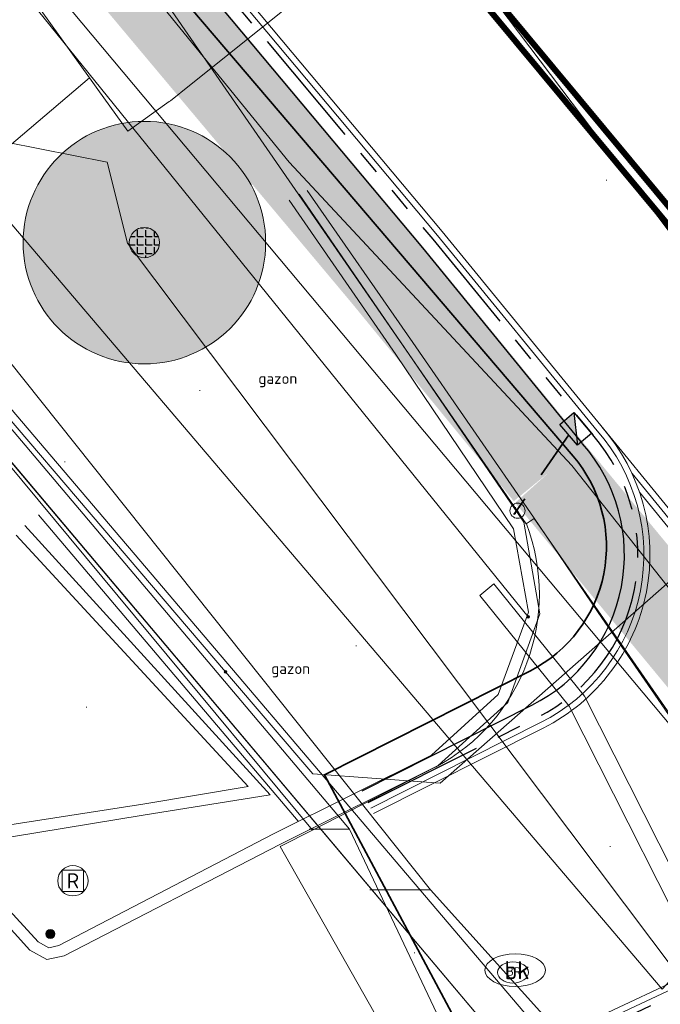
# Model space of a CAD drawing. Header units: metres. Extents: x 163628 to 167855, y 402678 to 405435.
# Tile 116 of 256: x 164456 to 164467, y 403443 to 403459. Entities that reach past the tile are written whole.
import ezdxf
from ezdxf.enums import TextEntityAlignment as Align

# ---------------------------------------------------------------- set-up
doc = ezdxf.new("R2010")
doc.units = ezdxf.units.M
doc.linetypes.add('X-CA190022.004-UO-DWM_Snelfietsroute$0$VH-TROTTOIRBAND_180-200', pattern=[20, 10, -2, 2, -2, 2, -2])
doc.linetypes.add('X-CA190022.004-UO-WHM_Riolering nieuw$0$RI-HWA_PVC', pattern=[6.4, 4, -2.4])
doc.layers.get('0').update_dxf_attribs({"lineweight": 25})
for name, color, linetype, lineweight in [('X-CA190022.004-UO-BGT_Ondergrond$0$GE_314_WGDRijbaanLokaleweg_Vlak_GEM', 253, 'Continuous', 9), ('X-CA190022.004-UO-BGT_Ondergrond$0$GE_367_OWGBerm_groenvoorziening_grasenk_GEM', 253, 'Continuous', 9), ('X-CA190022.004-UO-BGT_Ondergrond$0$GE_401_OTDErf_Vlak_GEM', 253, 'Continuous', 9), ('X-CA190022.004-UO-BGT_Ondergrond$0$GE_882_PutBrandkraan_Punt_GEM', 253, 'Continuous', 9), ('X-CA190022.004-UO-DTM inmeting$0$B-WE-AL-AANPIJLING-T18', 246, 'Continuous', 0), ('X-CA190022.004-UO-DTM inmeting$0$B-WE-IE-MEUBILAIR_WEGMEUBILAIR-S', 246, 'Continuous', 0), ('X-CA190022.004-UO-DTM inmeting$0$B-WE-IE-TERREINAFSCHEIDING_NATUURLIJK_HAAG-G', 246, 'X-CA190022.004-UO-DTM inmeting$0$IE-TERREINAFSCHEIDING-NATUURLIJK-HAAG', 0), ('X-CA190022.004-UO-DTM inmeting$0$B-WE-IE-WEGMEUBILAIR_RECLAMEZUIL-S', 246, 'Continuous', 0), ('X-CA190022.004-UO-DTM inmeting$0$B-WE-OG-HOOGTEPUNT-S', 246, 'Continuous', 0), ('X-CA190022.004-UO-DTM inmeting$0$B-WE-RI-HWA_KOLK-S', 246, 'Continuous', 0), ('X-CA190022.004-UO-DTM inmeting$0$B-WE-VH-KANTOPSLUITING_ACHTERKANTBAND-G', 246, 'Continuous', 0), ('X-CA190022.004-UO-DTM inmeting$0$B-WE-VH-KANTOPSLUITING_VOORKANTBAND-G', 246, 'Continuous', 0), ('X-CA190022.004-UO-DTM inmeting$0$B-WE-VH-VERHARDING_ASFALT-G', 246, 'Continuous', 0), ('X-CA190022.004-UO-DWM_Snelfietsroute$0$N-WE-VH-KANTOPSLUITING_ACHTERKANTBAND-G', 125, 'Continuous', 25), ('X-CA190022.004-UO-DWM_Snelfietsroute$0$N-WE-VH-KANTOPSLUITING_TROTTOIRBAND_180 200-G', 125, 'X-CA190022.004-UO-DWM_Snelfietsroute$0$VH-TROTTOIRBAND_180-200', 25), ('X-CA190022.004-UO-DWM_Snelfietsroute$0$N-WE-VH-KANTVERHARDING_STREKLAAG-G', 251, 'Continuous', 18), ('X-CA190022.004-UO-DWM_Snelfietsroute$0$N-WE-VW-MARKERING_LANGS_STREEP_DOORGETROKKEN_010-G', 125, 'Continuous', 25), ('X-CA190022.004-UO-GZM_Werkgrens_v0.1$0$N-WE-KG-GRENS_SYSTEEMGRENS-G', 7, 'X-CA190022.004-UO-GZM_Werkgrens_v0.1$0$KG-OG', 35), ('X-CA190022.004-UO-KAD_Percelen$0$B-WE-KG-GRENS_PERCEEL-GV', 150, 'Continuous', 9), ('X-CA190022.004-UO-WHM_Riolering nieuw$0$N-WE-RI-HWA_KOLK-S-13-15 18-20 BAND', 5, 'Continuous', 25), ('X-CA190022.004-UO-WHM_Riolering nieuw$0$N-WE-RI-HWA_TRANSPORTLEIDING_PVC_160-G', 150, 'X-CA190022.004-UO-WHM_Riolering nieuw$0$RI-HWA_PVC', 35)]:
    doc.layers.add(name, color=color, linetype=linetype, lineweight=lineweight)
doc.layers.add('X-CA190022.004-UO-DTM inmeting$0$X-XX-AL-MEETPUNT-S', color=246, linetype='Continuous', lineweight=0, plot=False)
doc.layers.add('X-CA190022.004-UO-DWM_Beplanting$0$B-WE-GR-BOOM-S AFKOMSTIG UIT BOMENBESTAND GEMEENTE', color=252, linetype='Continuous')
doc.layers.add('X-CA190022.004-UO-DWM_Beplanting$0$N-GV-GR-GRAS-A-200', color=7, linetype='Continuous')
for name, color, linetype, lineweight, transparency in [('X-CA190022.004-UO-KL_Wenstracé_v0.3$0$N-WE-KL-TRACE_WENSTRACE-G 1.5m', 24, 'Continuous', 35, 0.6), ('X-CA190022.004-UO-KLIC$0$B-OI-KL-DATA_EUROFIBER_0000560460_VECT_19O042616-G', 42, 'X-CA190022.004-UO-KLIC$0$1-200 EUROFIBER', 0, 0.25), ('X-CA190022.004-UO-KLIC$0$B-OI-KL-DATA_KPN_0000546663_VECT_19O042616-G', 42, 'X-CA190022.004-UO-KLIC$0$1-200 TELEFONIE-KPN', 0, 0.25), ('X-CA190022.004-UO-KLIC$0$B-OI-KL-DATA_ZIGGO BV_0000546674_VECT_19O042616-G', 42, 'X-CA190022.004-UO-KLIC$0$1-200 ZIGGO', 0, 0.25), ('X-CA190022.004-UO-KLIC$0$B-OI-KL-WATER_BW_0000551269_VECT_19O042616-G', 42, 'X-CA190022.004-UO-KLIC$0$1-200 WATERLEIDING', 0, 0.25), ('X-CA190022.004-UO-KLIC$0$B-WE-KL-DATA_MANTELBUIS-G', 42, 'X-CA190022.004-UO-KLIC$0$1-200 DATA', 0, 0.25), ('X-CA190022.004-UO-KLIC$0$B-WE-KL-ET_LS-G', 42, 'X-CA190022.004-UO-KLIC$0$1-200 LAAGSPANNING', 0, 0.25), ('X-CA190022.004-UO-KLIC$0$B-WE-KL-ET_LS_DUCT-G', 42, 'X-CA190022.004-UO-KLIC$0$1-200 LAAGSPANNING', 0, 0.25), ('X-CA190022.004-UO-KLIC$0$B-WE-KL-ET_LS_HULPSTUK-S', 42, 'X-CA190022.004-UO-KLIC$0$1-200 LAAGSPANNING', 0, 0.25), ('X-CA190022.004-UO-KLIC$0$B-WE-KL-ET_LS_KABELBED-G', 42, 'X-CA190022.004-UO-KLIC$0$1-200 LAAGSPANNING', 0, 0.25), ('X-CA190022.004-UO-KLIC$0$B-WE-KL-ET_LS_MANTELBUIS-G', 42, 'X-CA190022.004-UO-KLIC$0$1-200 LAAGSPANNING', 0, 0.25), ('X-CA190022.004-UO-KLIC$0$B-WE-KL-ET_MS-G', 42, 'X-CA190022.004-UO-KLIC$0$1-200 MIDDENSPANNING', 0, 0.25), ('X-CA190022.004-UO-KLIC$0$B-WE-KL-GAS_HD-G', 42, 'X-CA190022.004-UO-KLIC$0$1-200 GASLEIDING HOGE DRUK', 0, 0.25), ('X-CA190022.004-UO-KLIC$0$B-WE-KL-GAS_LD-G', 42, 'X-CA190022.004-UO-KLIC$0$1-200 GASLEIDING LAGE DRUK', 0, 0.25), ('X-CA190022.004-UO-KLIC$0$B-WE-KL-GAS_LD_HULPSTUK-S', 42, 'X-CA190022.004-UO-KLIC$0$1-200 GASLEIDING LAGE DRUK', 0, 0.25), ('X-CA190022.004-UO-KLIC$0$B-WE-KL-GAS_LD_MANTELBUIS-G', 42, 'X-CA190022.004-UO-KLIC$0$1-200 GASLEIDING LAGE DRUK', 0, 0.25)]:
    doc.layers.add(name, color=color, linetype=linetype, lineweight=lineweight, transparency=transparency)
doc.styles.add('X-CA190022.004-UO-BGT_Ondergrond$0$NLCS-ISO', font='NLCS-ISO.ttf')
doc.styles.add('X-CA190022.004-UO-DTM inmeting$0$ISOCPEUR 9 PT', font='isocpeur.ttf', dxfattribs={"height": 2.4402})
doc.styles.add('X-CA190022.004-UO-DTM inmeting$0$NLCS-ISO', font='isocpeur.ttf', dxfattribs={"height": 2.5})
doc.styles.add('X-CA190022.004-UO-KLIC$0$NLCS-ISO', font='NLCS-ISO.ttf')
doc.linetypes.add('X-CA190022.004-UO-DTM inmeting$0$IE-TERREINAFSCHEIDING-NATUURLIJK-HAAG', pattern='A,7,-1.5,[67,NLCS.SHX,S=0.75,R=45,X=0,Y=0],-1.5', length=10)
doc.linetypes.add('X-CA190022.004-UO-GZM_Werkgrens_v0.1$0$KG-OG', pattern='A,5.5,-1.5,[2,NLCS.SHX,S=0.5,R=0,X=0,Y=0],-1.5', length=8.5)
doc.linetypes.add('X-CA190022.004-UO-KLIC$0$1-200 DATA', pattern='A,1.5,-0.6,["DATA",X-CA190022.004-UO-KLIC$0$NLCS-ISO,S=0.24,R=0,X=-0.5,Y=-0.12],-0.3', length=2.4)
doc.linetypes.add('X-CA190022.004-UO-KLIC$0$1-200 EUROFIBER', pattern='A,1.5,-0.6,["EURO",X-CA190022.004-UO-KLIC$0$NLCS-ISO,S=0.24,R=0,X=-0.5,Y=-0.12],-0.65', length=2.75)
doc.linetypes.add('X-CA190022.004-UO-KLIC$0$1-200 GASLEIDING HOGE DRUK', pattern='A,1.5,-0.6,["GAS HD",X-CA190022.004-UO-KLIC$0$NLCS-ISO,S=0.24,R=0,X=-0.5,Y=-0.12],-0.7', length=2.8)
doc.linetypes.add('X-CA190022.004-UO-KLIC$0$1-200 GASLEIDING LAGE DRUK', pattern='A,1.5,-0.6,["GAS LD",X-CA190022.004-UO-KLIC$0$NLCS-ISO,S=0.24,R=0,X=-0.5,Y=-0.12],-0.7', length=2.8)
doc.linetypes.add('X-CA190022.004-UO-KLIC$0$1-200 LAAGSPANNING', pattern='A,1.5,-0.6,["LS",X-CA190022.004-UO-KLIC$0$NLCS-ISO,S=0.24,R=0,X=-0.45,Y=-0.12],-0.05', length=2.15)
doc.linetypes.add('X-CA190022.004-UO-KLIC$0$1-200 MIDDENSPANNING', pattern='A,1.5,-0.6,["MS",X-CA190022.004-UO-KLIC$0$NLCS-ISO,S=0.24,R=0,X=-0.5,Y=-0.12],-0.05', length=2.15)
doc.linetypes.add('X-CA190022.004-UO-KLIC$0$1-200 TELEFONIE-KPN', pattern='A,1.5,-0.6,["KPN",X-CA190022.004-UO-KLIC$0$NLCS-ISO,S=0.24,R=0,X=-0.5,Y=-0.12],-0.3', length=2.4)
doc.linetypes.add('X-CA190022.004-UO-KLIC$0$1-200 WATERLEIDING', pattern='A,1.5,-0.6,["WATER",X-CA190022.004-UO-KLIC$0$NLCS-ISO,S=0.24,R=0,X=-0.5,Y=-0.12],-0.65', length=2.75)
doc.linetypes.add('X-CA190022.004-UO-KLIC$0$1-200 ZIGGO', pattern='A,1.5,-0.6,["ZIGGO",X-CA190022.004-UO-KLIC$0$NLCS-ISO,S=0.24,R=0,X=-0.5,Y=-0.12],-0.5', length=2.6)

# ---------------------------------------------------------------- blocks, each defined once
blk = doc.blocks.new('X-CA190022.004-UO-BGT_Ondergrond$0$SKL-WATER_BRANDKRAAN_BRANDPUT-SO')
at = {"color": 0, "linetype": 'ByBlock', "lineweight": 18}
blk.add_ellipse((0, 0), major_axis=(2.5, 0), ratio=0.54, dxfattribs=at)
at = {"color": 0, "linetype": 'ByBlock', "lineweight": 18, "style": 'X-CA190022.004-UO-BGT_Ondergrond$0$NLCS-ISO'}
blk.add_text('bk', height=1.5, dxfattribs=at).set_placement((0.155, 0), align=Align.MIDDLE_CENTER)
blk = doc.blocks.new('X-CA190022.004-UO-BGT_Ondergrond$0$IMGEOBrandkraanput')
at = {"xscale": 5, "yscale": 5, "zscale": 5}
blk.add_blockref('X-CA190022.004-UO-BGT_Ondergrond$0$SKL-WATER_BRANDKRAAN_BRANDPUT-SO', (0, 0), dxfattribs=at)
blk = doc.blocks.new('X-CA190022.004-UO-DTM inmeting$0$SOG-HOOGTEPUNT-SO')
for p, q in [((-0.5, 0), (0.5, 0)), ((0, 0.5), (0, -0.5))]:
    blk.add_line(p, q)
blk = doc.blocks.new('X-CA190022.004-UO-DTM inmeting$0$punt')
at = {"color": 0, "lineweight": -2}
blk.add_line((0, 0), (0, 0), dxfattribs=at)
blk = doc.blocks.new('X-CA190022.004-UO-DTM inmeting$0$SIE-WEG_PAAL_ALGEMEEN_TYPE_01')
h = blk.add_hatch(color=256)
edge = h.paths.add_edge_path()
edge.add_arc((0, 0), 0.188, 0, 360)
at = {"ltscale": 0.5}
blk.add_circle((0, 0), 0.188, dxfattribs=at)
blk = doc.blocks.new('X-CA190022.004-UO-DTM inmeting$0$kolk 1.03')
at = {"layer": 'X-CA190022.004-UO-DTM inmeting$0$B-WE-RI-HWA_KOLK-S'}
blk.add_circle((0, 0), 0.25, dxfattribs=at)
at = {"layer": 'X-CA190022.004-UO-DTM inmeting$0$B-WE-RI-HWA_KOLK-S', "insert": (0, 0), "char_height": 0.244, "attachment_point": 5, "style": 'X-CA190022.004-UO-DTM inmeting$0$ISOCPEUR 9 PT'}
blk.add_mtext_dynamic_manual_height_columns('K', width=0.25229, gutter_width=12.201, heights=[0], dxfattribs=at)
blk = doc.blocks.new('X-CA190022.004-UO-DTM inmeting$0$SIE-WEG_STRAATPOT_BRANDKRAAN')
blk.add_ellipse((0, 0), major_axis=(-0.729, 0), ratio=0.685994)
at = {"style": 'X-CA190022.004-UO-DTM inmeting$0$NLCS-ISO'}
blk.add_text('BR', height=0.4, dxfattribs=at).set_placement((-0.298, -0.153))
blk = doc.blocks.new('X-CA190022.004-UO-DTM inmeting$0$SIE-WEG_RECLAMEZUIL')
for p, q in [((-0.194425, 0.194425), (0.194425, 0.194425)), ((-0.194425, -0.194425), (-0.194425, 0.194425)), ((0.194425, -0.194425), (0.194425, 0.194425)), ((-0.194425, -0.194425), (0.194425, -0.194425))]:
    blk.add_line(p, q)
blk.add_circle((0, 0), 0.275)
at = {"style": 'X-CA190022.004-UO-DTM inmeting$0$NLCS-ISO'}
blk.add_text('R', height=0.275, dxfattribs=at).set_placement((0, 0), align=Align.MIDDLE_CENTER)
blk = doc.blocks.new('X-CA190022.004-UO-WHM_Riolering nieuw$0$N-SRI-KOLK_TROTTOIR-SO')
blk.add_hatch(color=256).paths.add_polyline_path([(1.125, 1.5), (-1.125, 1.5), (-1.125, 0)])
blk.add_line((-1.125, 0), (1.125, 1.5))
at = {"flags": 128}
blk.add_lwpolyline([(-1.125, 0), (1.125, 0), (1.125, 1.5), (-1.125, 1.5)], close=True, dxfattribs=at)
blk = doc.blocks.new('X-CA190022.004-UO-KLIC$0$SKL-WTB_HULP_MOF-SO')
at = {"linetype": 'ByBlock', "lineweight": 18}
h = blk.add_hatch(color=0, dxfattribs=at)
h.dxf.hatch_style = 1
h.paths.add_polyline_path([(-0.5625, 0, 1), (0.5625, 0, 1)])
at = {"color": 0, "linetype": 'ByBlock', "lineweight": 18}
blk.add_circle((0, 0), 0.5625, dxfattribs=at)
at = {"color": 0, "linetype": 'ByBlock', "lineweight": 18, "style": 'X-CA190022.004-UO-KLIC$0$NLCS-ISO', "flags": 1}
for tag, p in [('TYPE', (1.5, 0)), ('OMSCHRIJVING', (1.5, -3)), ('LABEL', (1.5, -1.5))]:
    blk.add_attdef(tag, p, '', height=1, dxfattribs=at)
blk = doc.blocks.new('X-CA190022.004-UO-KLIC$0$SKL-WTB_HULP_OVERIG-SO')
at = {"color": 0, "linetype": 'ByBlock', "lineweight": 18}
for points in [[(-0.14, 0.14), (0.14, -0.14)], [(0.14, 0.14), (-0.14, -0.14)]]:
    blk.add_lwpolyline(points, dxfattribs=at)
at = {"color": 0, "linetype": 'ByBlock', "lineweight": 18, "style": 'X-CA190022.004-UO-KLIC$0$NLCS-ISO', "flags": 1}
for tag, p in [('TYPE', (1.5, 0)), ('OMSCHRIJVING', (1.5, -3)), ('LABEL', (1.5, -1.5))]:
    blk.add_attdef(tag, p, '', height=1, dxfattribs=at)
blk = doc.blocks.new('X-CA190022.004-UO-DWM_Beplanting$0$SGR-BOOM_01-SO')
at = {"linetype": 'ByBlock', "lineweight": 18}
h = blk.add_hatch(color=0, dxfattribs=at)
h.dxf.hatch_style = 1
edge = h.paths.add_edge_path()
edge.add_arc((0, 0), 0.25, 0, 360)
at = {"color": 0, "linetype": 'ByBlock', "lineweight": 18}
for radius in [2, 0.25]:
    blk.add_circle((0, 0), radius, dxfattribs=at)
blk = doc.blocks.new('X-CA190022.004-UO-DWM_Beplanting$0$IMGEOBoom')
at = {"transparency": 33554457}
h = blk.add_hatch(color=256, dxfattribs=at)
h.dxf.hatch_style = 1
edge = h.paths.add_edge_path()
edge.add_arc((0, 0), 100, 0, 360)
edge = h.paths.add_edge_path(flags=17)
edge.add_arc((0, 0), 12.5, 0, 360)
h = blk.add_hatch()
h.set_pattern_fill('ANGLE', color=256)
h.set_pattern_definition([(0, (0, 0), (0, 6.985), [5.08, -1.905]), (90, (0, 0), (-6.985, 4e-16), [5.08, -1.905])])
edge = h.paths.add_edge_path(flags=17)
edge.add_arc((0, 0), 12.5, 0, 360)
at = {"layer": 'X-CA190022.004-UO-DWM_Beplanting$0$N-GV-GR-GRAS-A-200'}
h = blk.add_hatch(color=256, dxfattribs=at)
h.dxf.hatch_style = 1
edge = h.paths.add_edge_path(flags=17)
edge.add_arc((0, 0), 12.5, 0, 360)
at = {"xscale": 50, "yscale": 50, "zscale": 50}
blk.add_blockref('X-CA190022.004-UO-DWM_Beplanting$0$SGR-BOOM_01-SO', (0, 0), dxfattribs=at)

msp = doc.modelspace()

# ---------------------------------------------------------------- linework, layer by layer
at = {"layer": 'X-CA190022.004-UO-BGT_Ondergrond$0$GE_314_WGDRijbaanLokaleweg_Vlak_GEM', "flags": 128}
for points in [[(164442.94, 403489.126), (164443.864, 403488.079), (164449.294, 403481.924), (164481.056, 403444.687), (164480.874, 403444.622), (164483.26, 403441.849), (164483.391, 403441.904), (164502.63, 403419.439), (164497.447, 403415.017), (164495.313, 403417.041), (164491.602, 403420.56), (164476.856, 403434.777), (164474.447, 403437.185), (164474.381, 403437.261), (164474.505, 403437.387), (164473.18, 403438.808), (164472.011, 403440.28), (164471.089, 403441.66), (164464.875, 403450.622), (164464.747, 403450.533), (164455.924, 403463.299), (164454.191, 403465.806)], [(164464.747, 403450.533), (164464.875, 403450.622)], [(164464.875, 403450.622), (164471.089, 403441.66), (164470.644, 403441.325), (164470.203, 403441.694)], [(164465.039, 403441.76), (164463.143, 403440.873), (164460.688, 403445.214), (164461.218, 403445.485), (164463.246, 403446.523)]]:
    msp.add_lwpolyline(points, dxfattribs=at)
at = {"layer": 'X-CA190022.004-UO-BGT_Ondergrond$0$GE_314_WGDRijbaanLokaleweg_Vlak_GEM'}
msp.add_arc((164461.731, 403449.376), 3.231, 297.9746, 20.9822, dxfattribs=at)
at = {"layer": 'X-CA190022.004-UO-BGT_Ondergrond$0$GE_367_OWGBerm_groenvoorziening_grasenk_GEM', "flags": 128}
for points in [[(164463.246, 403446.523), (164461.218, 403445.485), (164434.276, 403477.925), (164435.934, 403479.492)], [(164454.191, 403465.806), (164455.924, 403463.299), (164464.747, 403450.533)]]:
    msp.add_lwpolyline(points, dxfattribs=at)
at = {"layer": 'X-CA190022.004-UO-BGT_Ondergrond$0$GE_367_OWGBerm_groenvoorziening_grasenk_GEM', "extrusion": (0, 0, -1)}
msp.add_arc((-164461.731, 403449.376), 3.231, 159.0178, 242.0254, dxfattribs=at)
at = {"layer": 'X-CA190022.004-UO-BGT_Ondergrond$0$GE_401_OTDErf_Vlak_GEM', "flags": 128}
msp.add_lwpolyline([(164434.276, 403477.925), (164461.218, 403445.485), (164460.688, 403445.214), (164463.143, 403440.873), (164460.737, 403439.749), (164453.635, 403436.286), (164434.433, 403427.217), (164425.803, 403423.104), (164407.616, 403414.349), (164393.105, 403407.697), (164390.724, 403406.448), (164387.358, 403404.682), (164364.293, 403392.58), (164334.793, 403377.305)], dxfattribs=at)
at = {"layer": 'X-CA190022.004-UO-DTM inmeting$0$B-WE-IE-TERREINAFSCHEIDING_NATUURLIJK_HAAG-G'}
msp.add_line((164456.702, 403450.686, 9.363), (164460.984, 403445.633, 9.485), dxfattribs=at)
at = {"layer": 'X-CA190022.004-UO-DTM inmeting$0$B-WE-VH-KANTOPSLUITING_ACHTERKANTBAND-G'}
msp.add_polyline3d([(164456.477, 403450.505, 9.425), (164460.52, 403446.063, 9.427), (164458.425, 403445.73, 9.413), (164455.815, 403445.303, 9.388), (164455.578, 403445.11, 9.385), (164455.616, 403444.813, 9.385), (164456.694, 403443.642, 9.392), (164456.87, 403443.54, 9.397), (164457.034, 403443.579, 9.406), (164460.578, 403445.422, 9.564), (164463.182, 403446.722, 9.673), (164464.282, 403447.718, 9.708), (164464.784, 403449.08, 9.733), (164464.535, 403450.455, 9.752), (164462.592, 403453.331, 9.683), (164460.834, 403455.872, 9.618)], dxfattribs=at)
at = {"layer": 'X-CA190022.004-UO-DTM inmeting$0$B-WE-VH-KANTOPSLUITING_VOORKANTBAND-G'}
msp.add_polyline3d([(164456.333, 403450.347, 9.313), (164460.156, 403446.2, 9.303), (164458.423, 403445.912, 9.312), (164455.757, 403445.497, 9.294), (164455.389, 403445.188, 9.31), (164455.489, 403444.678, 9.303), (164456.559, 403443.504, 9.301), (164456.839, 403443.349, 9.317), (164457.123, 403443.41, 9.323), (164460.683, 403445.244, 9.445), (164463.295, 403446.548, 9.563), (164464.443, 403447.59, 9.614), (164464.971, 403449.05, 9.639), (164464.708, 403450.564, 9.676), (164462.744, 403453.432, 9.569), (164461, 403455.973, 9.494)], dxfattribs=at)
at = {"layer": 'X-CA190022.004-UO-DTM inmeting$0$B-WE-VH-VERHARDING_ASFALT-G'}
for points in [[(164462.874, 403453.525, 9.596), (164461.13, 403456.034, 9.52)], [(164464.868, 403450.643, 9.683), (164462.874, 403453.525, 9.596)], [(164469.863, 403443.434, 9.836), (164468.083, 403445.956, 9.784), (164465.934, 403449.071, 9.704), (164464.868, 403450.643, 9.683)]]:
    msp.add_polyline3d(points, dxfattribs=at)
at = {"layer": 'X-CA190022.004-UO-DWM_Snelfietsroute$0$N-WE-VH-KANTOPSLUITING_ACHTERKANTBAND-G', "ltscale": 0.2, "flags": 128}
msp.add_lwpolyline([(164452.594, 403467.546), (164463.033, 403455.089), (164465.671, 403451.863)], dxfattribs=at)
msp.add_lwpolyline([(164462.04, 403446.133), (164464.837, 403447.542, 0.490538), (164465.676, 403451.857, 0.490538)], format="xyb", dxfattribs=at)
at = {"layer": 'X-CA190022.004-UO-DWM_Snelfietsroute$0$N-WE-VH-KANTOPSLUITING_TROTTOIRBAND_180 200-G', "ltscale": 0.2, "flags": 128}
msp.add_lwpolyline([(164452.763, 403467.687), (164463.203, 403455.23), (164465.842, 403452.002)], dxfattribs=at)
for points in [[(164462.139, 403445.936), (164464.936, 403447.345, 0.490538), (164465.842, 403452.002)], [(164464.269, 403441.399), (164469.254, 403443.74, -0.374424), (164473.043, 403442.66, -0.022842), (164476.974, 403435.949, 0.075411), (164479.844, 403432.368, -0.529654), (164479.722, 403431.549)]]:
    msp.add_lwpolyline(points, format="xyb", dxfattribs=at)
at = {"layer": 'X-CA190022.004-UO-DWM_Snelfietsroute$0$N-WE-VH-KANTVERHARDING_STREKLAAG-G', "ltscale": 0.2, "flags": 128}
for points in [[(164452.916, 403467.815), (164463.357, 403455.357), (164469.752, 403447.538, -0.028575), (164473.122, 403442.9)], [(164462.184, 403445.847), (164464.981, 403447.256, 0.490538), (164465.917, 403452.068, 0.490538)], [(164462.228, 403445.758), (164465.026, 403447.166, 0.490538), (164465.992, 403452.134, 0.490538)], [(164466.491, 403451.366), (164469.674, 403447.474, -0.023582), (164472.489, 403443.681, -0.001088), (164472.682, 403443.391, -0.001088)], [(164466.615, 403451.057), (164469.597, 403447.411, -0.023582), (164472.406, 403443.626, -0.000068), (164472.418, 403443.607, -0.000068)], [(164464.184, 403441.58), (164469.169, 403443.921, -0.374436), (164473.211, 403442.769, -0.02283), (164477.149, 403436.045, 0.075343), (164479.98, 403432.515, -0.301999), (164480.163, 403431.762, -0.301999)], [(164464.227, 403441.49), (164469.211, 403443.83, -0.37443), (164473.127, 403442.715, -0.022836), (164477.062, 403435.997, 0.075377), (164479.912, 403432.441, -0.354487), (164480.021, 403431.693, -0.354487)]]:
    msp.add_lwpolyline(points, format="xyb", dxfattribs=at)
msp.add_lwpolyline([(164452.84, 403467.751), (164463.28, 403455.293), (164465.917, 403452.068)], dxfattribs=at)
at = {"layer": 'X-CA190022.004-UO-DWM_Snelfietsroute$0$N-WE-VW-MARKERING_LANGS_STREEP_DOORGETROKKEN_010-G', "const_width": 0.1}
for points in [[(164454.558, 403470.533), (164468.15, 403454.188)], [(164454.71, 403470.662), (164468.333, 403454.281)]]:
    msp.add_lwpolyline(points, dxfattribs=at)
at = {"layer": 'X-CA190022.004-UO-GZM_Werkgrens_v0.1$0$N-WE-KG-GRENS_SYSTEEMGRENS-G', "ltscale": 0.2, "flags": 128}
msp.add_lwpolyline([(164202.447, 403276.261, -0.007014), (164204.684, 403278.194), (164207.732, 403280.631), (164216.351, 403287.471), (164219.004, 403289.434), (164219.375, 403289.729), (164237.184, 403303.185), (164244.587, 403308.605), (164248.73, 403311.638), (164253.977, 403315.367), (164261.175, 403320.48), (164269.682, 403326.324), (164277.478, 403331.538), (164300.139, 403346.153), (164322.964, 403359.926), (164334.073, 403366.292), (164351.665, 403375.797), (164373.742, 403387.55), (164399.95, 403400.464), (164429.28, 403414.743), (164430.124, 403415.141), (164430.948, 403415.506), (164431.777, 403415.846), (164432.615, 403416.161), (164433.462, 403416.453), (164434.316, 403416.72), (164435.176, 403416.962), (164436.043, 403417.179), (164436.306, 403417.259, -0.099821), (164451.982, 403417.179, 0.131087), (164471.53, 403420.948), (164482.533, 403426.243), (164490.693, 403418.8), (164492.586, 403419.707), (164495.404, 403416.53, -0.0101), (164498.074, 403413.536), (164499.385, 403412.005), (164502.276, 403408.653), (164509.274, 403412.948), (164511.768, 403416.461), (164509.186, 403420.201, -0.175036), (164509.321, 403422.135, -0.180129), (164510.517, 403423.431), (164518.825, 403427.315), (164545.03, 403439.927), (164571.695, 403452.754), (164577.955, 403456.064), (164591.472, 403464.142), (164595.446, 403466.159), (164599.431, 403468.182), (164600.854, 403468.863), (164605.94, 403471.242), (164622.016, 403477.758), (164627.273, 403479.889), (164631.947, 403481.905), (164633.267, 403482.539, 0.084778), (164642.609, 403485.38), (164759.332, 403541.386), (164770.974, 403544.815), (164773.272, 403545.397), (164787.887, 403542.29), (164789.899, 403542.38), (164793.252, 403543.048), (164800.24, 403546.814), (164803.671, 403549.366), (164804.774, 403550.36), (164806.983, 403547.387), (164807.907, 403546.199), (164811.87, 403549.281), (164810.953, 403550.46), (164809.512, 403552.406), (164808.343, 403553.575), (164810.024, 403555.089), (164807.827, 403558.012), (164809.834, 403559.516, 0.087199), (164816.707, 403566.833, -0.136189), (164825.151, 403574.239), (164897.952, 403609.34), (164931.093, 403625.32), (165054.784, 403684.96), (165123.155, 403717.926), (165148.566, 403730.033), (165175.654, 403740.478), (165188.146, 403744.824), (165187.632, 403748.092), (165185.258, 403754.932), (165180.038, 403753.689, 0.027846), (165177.051, 403752.466), (165119.698, 403725.141), (165051.309, 403692.167), (164927.618, 403632.527), (164894.477, 403616.547), (164821.676, 403581.445, 0.136189), (164810.016, 403571.218, -0.087199), (164805.039, 403565.919), (164803.02, 403564.408), (164799.415, 403569.204), (164798.615, 403568.604), (164797.815, 403568.006), (164797.216, 403568.806), (164793.371, 403565.926), (164793.97, 403565.126), (164792.376, 403563.932), (164795.885, 403559.064, -0.201548), (164780.097, 403554.057, 0.075656), (164771.169, 403553.982, -0.009755), (164764.075, 403552.536), (164754.286, 403547.799), (164747.474, 403544.606), (164708.34, 403525.583), (164686.218, 403515.365), (164675.148, 403509.865), (164663.524, 403504.258), (164644.327, 403495.071), (164639.493, 403492.723), (164638.201, 403492.127, -0.201818), (164621.846, 403491.8, 0.209498), (164598.58, 403490.973), (164556.157, 403470.566), (164536.299, 403461.008), (164516.318, 403451.408), (164508.232, 403447.512), (164500.187, 403443.642), (164497.203, 403443.008), (164495.09, 403442.274, 0.130794), (164492.913, 403444.811), (164488.435, 403447.885), (164494.899, 403449.835), (164490.315, 403452.233), (164484.484, 403450.597, -0.076427), (164479.748, 403454.723), (164478.799, 403455.857), (164474.918, 403452.962), (164457.343, 403473.566), (164451.257, 403468.374), (164465.519, 403451.653, -0.484297), (164464.817, 403448.113), (164461.416, 403446.394), (164463.893, 403441.77), (164464.916, 403439.614), (164433.017, 403424.683, 0.05166), (164425.3, 403421.703), (164396.431, 403407.648), (164370.094, 403394.67), (164347.884, 403382.848), (164330.182, 403373.283), (164318.908, 403366.822), (164295.903, 403352.941), (164273.086, 403338.225), (164265.193, 403332.947), (164256.594, 403327.039), (164249.344, 403321.888), (164244.05, 403318.127), (164239.86, 403315.06), (164232.409, 403309.604), (164214.476, 403296.054), (164201.289, 403285.589, 0.012131), (164197.414, 403282.357)], format="xyb", close=True, dxfattribs=at)
at = {"layer": 'X-CA190022.004-UO-KAD_Percelen$0$B-WE-KG-GRENS_PERCEEL-GV', "flags": 128}
for points in [[(164244.117, 403697.864), (164382.73, 403547.962), (164467.184, 403447.137), (164474.656, 403438.052), (164476.902, 403439.143), (164487.569, 403444.164), (164388.991, 403559.989), (164335.093, 403619.023), (164327.271, 403627.471), (164268.836, 403691.623), (164256.121, 403703.788)], [(164464.658, 403441.585), (164469.708, 403435.65), (164474.656, 403438.052), (164467.184, 403447.137), (164382.73, 403547.962), (164244.117, 403697.864)], [(164218.886, 403685.41), (164219.124, 403685.153), (164241.656, 403660.769), (164259.183, 403641.854), (164276.688, 403622.967), (164299.208, 403598.634), (164319.627, 403576.641), (164339.939, 403554.537), (164362.42, 403530.213), (164375.611, 403515.963), (164394.193, 403505.178), (164412.451, 403494.492), (164427.408, 403485.739), (164430.171, 403482.483), (164464.658, 403441.585)]]:
    msp.add_lwpolyline(points, dxfattribs=at)
msp.add_lwpolyline([(164414.532, 403468.035), (164392.43, 403447.617), (164373.258, 403429.906), (164388.35, 403413.494), (164393.545, 403407.844), (164395.494, 403408.832), (164443.895, 403432.527), (164450.635, 403435.456), (164461.223, 403440.276), (164464.658, 403441.585), (164430.171, 403482.483)], close=True, dxfattribs=at)
at = {"layer": 'X-CA190022.004-UO-KL_Wenstracé_v0.3$0$N-WE-KL-TRACE_WENSTRACE-G 1.5m', "lineweight": 18, "ltscale": 0.2, "const_width": 1.5}
msp.add_lwpolyline([(164452.035, 403467.077), (164462.471, 403454.624), (164465.121, 403451.384, -0.063302), (164476.147, 403435.481, 0.046306), (164478.729, 403432.014, 0.046306)], format="xyb", dxfattribs=at)
at = {"layer": 'X-CA190022.004-UO-KLIC$0$B-OI-KL-DATA_EUROFIBER_0000560460_VECT_19O042616-G', "flags": 128}
msp.add_lwpolyline([(164403.167, 403480.833), (164404.167, 403480.5), (164405.167, 403480.833), (164436.167, 403489.5), (164438.167, 403489.5), (164438.5, 403489.167), (164445.833, 403483.5), (164446.833, 403482.167), (164477.833, 403441.167), (164479.167, 403439.833), (164489.167, 403429.5), (164491.833, 403426.167), (164530.167, 403382.5)], dxfattribs=at)
at = {"layer": 'X-CA190022.004-UO-KLIC$0$B-OI-KL-DATA_KPN_0000546663_VECT_19O042616-G', "flags": 128}
msp.add_lwpolyline([(164472.5, 403441.833), (164472.5, 403442.833), (164471.833, 403443.5), (164465.5, 403451.5), (164460.833, 403456.5), (164449.167, 403470.833), (164447.167, 403472.833), (164428.833, 403489.5), (164415.167, 403499.167), (164412.5, 403501.5), (164398.167, 403509.167), (164396.833, 403510.167), (164368.5, 403529.167), (164367.5, 403529.5)], dxfattribs=at)
at = {"layer": 'X-CA190022.004-UO-KLIC$0$B-OI-KL-DATA_ZIGGO BV_0000546674_VECT_19O042616-G', "flags": 128}
for points in [[(164485.5, 403418.833), (164458.167, 403455.167), (164457.833, 403456.5), (164456.167, 403456.833), (164454.5, 403455.167), (164454.5, 403454.167), (164461.833, 403445.5)], [(164461.833, 403445.5), (164464.833, 403439.167), (164459.167, 403436.167), (164460.833, 403430.5), (164460.5, 403430.167), (164459.167, 403428.5), (164449.167, 403424.5), (164441.833, 403420.833), (164380.833, 403390.167), (164379.5, 403389.833), (164373.167, 403388.833), (164350.167, 403377.167), (164341.167, 403372.167), (164297.833, 403346.833), (164253.5, 403317.5), (164233.167, 403302.5), (164206.167, 403281.5), (164177.167, 403258.5), (164172.833, 403255.5), (164159.167, 403246.5), (164155.833, 403244.833), (164139.167, 403236.833)], [(164461.833, 403445.5), (164461.167, 403445.5)]]:
    msp.add_lwpolyline(points, dxfattribs=at)
at = {"layer": 'X-CA190022.004-UO-KLIC$0$B-OI-KL-WATER_BW_0000551269_VECT_19O042616-G', "flags": 128}
for points in [[(164444.833, 403466.5), (164445.833, 403466.5), (164446.167, 403465.833), (164463.167, 403444.5)], [(164463.167, 403444.5), (164462.167, 403444.5)], [(164463.167, 403444.5), (164466.167, 403441.167), (164468.167, 403440.833), (164470.167, 403441.167), (164471.5, 403441.833)]]:
    msp.add_lwpolyline(points, dxfattribs=at)
at = {"layer": 'X-CA190022.004-UO-KLIC$0$B-WE-KL-DATA_MANTELBUIS-G'}
for points in [[(164463.978, 403449.355), (164464.212, 403449.544)], [(164464.212, 403449.544), (164465.709, 403447.692)], [(164465.456, 403447.529), (164463.978, 403449.355)], [(164465.709, 403447.692), (164468.158, 403442.845)], [(164467.889, 403442.713), (164465.456, 403447.529)]]:
    msp.add_lwpolyline(points, dxfattribs=at)
at = {"layer": 'X-CA190022.004-UO-KLIC$0$B-WE-KL-ET_LS-G'}
for points in [[(164397.602, 403544.336), (164403.721, 403536.849), (164405.644, 403534.548), (164413.012, 403525.925), (164413.654, 403525.173), (164414.958, 403523.642), (164416.741, 403521.545), (164416.688, 403519.306), (164414.14, 403516.581), (164414.329, 403514.605), (164429.276, 403503.764), (164431.631, 403502.039), (164443.802, 403491.264), (164455.105, 403478.304), (164473.207, 403457.549), (164473.572, 403457.134), (164473.781, 403455.602), (164473.446, 403455.161), (164466.241, 403448.822), (164463.328, 403446.259), (164461.227, 403446.409), (164459.787, 403448.094)], [(164464.778, 403449), (164447.223, 403470.71), (164446.858, 403471.132), (164445.89, 403472.236), (164423.942, 403499.747), (164397.351, 403531.494), (164389.566, 403540.566)], [(164455.105, 403478.304), (164473.207, 403457.549), (164473.572, 403457.134), (164473.781, 403455.602), (164473.446, 403455.161), (164466.241, 403448.822), (164463.328, 403446.259), (164461.227, 403446.409), (164459.787, 403448.094), (164453.903, 403454.978), (164431.689, 403480.964), (164419.241, 403493.98), (164411.275, 403500.231), (164405.783, 403502.85), (164396.1, 403505.831), (164390.053, 403508.627), (164370.348, 403522.177), (164363.883, 403528.515)], [(164459.787, 403448.094), (164453.903, 403454.978), (164431.689, 403480.964), (164419.241, 403493.98), (164411.275, 403500.231), (164405.783, 403502.85), (164396.1, 403505.831), (164390.053, 403508.627), (164370.348, 403522.177), (164363.883, 403528.515)]]:
    msp.add_lwpolyline(points, dxfattribs=at)
at = {"layer": 'X-CA190022.004-UO-KLIC$0$B-WE-KL-ET_LS_DUCT-G'}
msp.add_lwpolyline([(164466.241, 403448.822), (164473.446, 403455.161)], dxfattribs=at)
at = {"layer": 'X-CA190022.004-UO-KLIC$0$B-WE-KL-ET_LS_KABELBED-G'}
for points in [[(164464.778, 403449), (164447.223, 403470.71), (164446.858, 403471.132), (164445.89, 403472.236), (164423.942, 403499.747), (164397.351, 403531.494), (164389.566, 403540.566)], [(164459.787, 403448.094), (164453.903, 403454.978), (164431.689, 403480.964), (164419.241, 403493.98), (164411.275, 403500.231), (164405.783, 403502.85), (164396.1, 403505.831), (164390.053, 403508.627), (164370.348, 403522.177), (164363.883, 403528.515)], [(164473.446, 403455.161), (164466.241, 403448.822)], [(164466.241, 403448.822), (164463.328, 403446.259), (164461.227, 403446.409), (164459.787, 403448.094)]]:
    msp.add_lwpolyline(points, dxfattribs=at)
at = {"layer": 'X-CA190022.004-UO-KLIC$0$B-WE-KL-ET_LS_MANTELBUIS-G'}
msp.add_lwpolyline([(164466.241, 403448.822), (164473.446, 403455.161)], dxfattribs=at)
at = {"layer": 'X-CA190022.004-UO-KLIC$0$B-WE-KL-ET_MS-G', "linetype": 'X-CA190022.004-UO-KLIC$0$1-200 MIDDENSPANNING'}
msp.add_lwpolyline([(164433.724, 403478.917), (164465.188, 403441.913), (164465.983, 403440.789), (164466.243, 403439.019), (164466.22, 403437.719), (164465.053, 403431.386), (164464.745, 403427.72), (164465.931, 403416.793), (164465.94, 403416.708), (164465.544, 403415.998), (164465.276, 403415.87), (164463.848, 403415.179), (164443.109, 403404.97)], dxfattribs=at)
at = {"layer": 'X-CA190022.004-UO-KLIC$0$B-WE-KL-GAS_HD-G'}
msp.add_lwpolyline([(164365.699, 403529.367), (164378.231, 403517.662), (164390.922, 403509.457), (164428.827, 403487.724), (164433.363, 403482.392), (164466.989, 403442.858), (164475.86, 403452.506), (164476.929, 403453.41), (164480.756, 403449.051), (164491.7, 403445.754), (164492.413, 403444.916)], dxfattribs=at)
at = {"layer": 'X-CA190022.004-UO-KLIC$0$B-WE-KL-GAS_LD-G'}
for points in [[(164457.542, 403457.892), (164457.68, 403457.7), (164458.176, 403457.01), (164458.856, 403457.499), (164458.876, 403457.514), (164459.191, 403457.766), (164470.123, 403466.511), (164470.515, 403466.824), (164475.53, 403460.754), (164484.464, 403449.692), (164487.023, 403446.628), (164493.742, 403443.744), (164494.374, 403442.412), (164495.63, 403439.712), (164495.826, 403439.354), (164496.908, 403437.672), (164496.991, 403437.536), (164499.658, 403432.857), (164502.61, 403428.548), (164504.797, 403425.426), (164507.965, 403421.558), (164515.618, 403412.44), (164522.215, 403404.56)], [(164455.185, 403461.145), (164455.424, 403460.838), (164457.542, 403457.892)], [(164457.542, 403457.892), (164446.849, 403448.804)]]:
    msp.add_lwpolyline(points, dxfattribs=at)
at = {"layer": 'X-CA190022.004-UO-KLIC$0$B-WE-KL-GAS_LD_MANTELBUIS-G'}
msp.add_lwpolyline([(164459.191, 403457.766), (164470.123, 403466.511)], dxfattribs=at)
at = {"layer": 'X-CA190022.004-UO-WHM_Riolering nieuw$0$N-WE-RI-HWA_TRANSPORTLEIDING_PVC_160-G', "ltscale": 0.2, "flags": 128}
msp.add_lwpolyline([(164465.447, 403452.003), (164464.541, 403450.689)], dxfattribs=at)

# ---------------------------------------------------------------- block references
at = {"layer": 'X-CA190022.004-UO-BGT_Ondergrond$0$GE_882_PutBrandkraan_Punt_GEM', "xscale": 0.04, "yscale": 0.04, "zscale": 0.02}
msp.add_blockref('X-CA190022.004-UO-BGT_Ondergrond$0$IMGEOBrandkraanput', (164464.564, 403443.173), dxfattribs=at)
at = {"layer": 'X-CA190022.004-UO-DTM inmeting$0$B-WE-IE-MEUBILAIR_WEGMEUBILAIR-S', "color": 0, "linetype": 'ByBlock', "lineweight": -2, "xscale": 0.3999999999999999, "yscale": 0.3999999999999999, "zscale": 0.3999999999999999}
msp.add_blockref('X-CA190022.004-UO-DTM inmeting$0$SIE-WEG_PAAL_ALGEMEEN_TYPE_01', (164456.895, 403443.771, 9.351), dxfattribs=at)
at = {"layer": 'X-CA190022.004-UO-DTM inmeting$0$B-WE-IE-MEUBILAIR_WEGMEUBILAIR-S', "linetype": 'ByBlock', "lineweight": -2, "xscale": 0.3500000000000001, "yscale": 0.3500000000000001, "zscale": 0.3500000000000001}
msp.add_blockref('X-CA190022.004-UO-DTM inmeting$0$SIE-WEG_STRAATPOT_BRANDKRAAN', (164464.527, 403443.135, 9.543), dxfattribs=at)
at = {"layer": 'X-CA190022.004-UO-DTM inmeting$0$B-WE-IE-WEGMEUBILAIR_RECLAMEZUIL-S', "color": 0, "linetype": 'ByBlock', "lineweight": -2, "xscale": 0.9090909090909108, "yscale": 0.9090909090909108, "zscale": 0.9090909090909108}
msp.add_blockref('X-CA190022.004-UO-DTM inmeting$0$SIE-WEG_RECLAMEZUIL', (164457.268, 403444.647, 9.356), dxfattribs=at)
at = {"layer": 'X-CA190022.004-UO-DTM inmeting$0$B-WE-OG-HOOGTEPUNT-S', "linetype": 'ByBlock', "lineweight": -2, "xscale": 0.01, "yscale": 0.01, "zscale": 0.01}
for p in [(164466.072, 403456.202, 9.698), (164459.364, 403452.733, 9.422), (164457.135, 403451.558, 9.369), (164461.938, 403448.523, 9.538), (164457.494, 403447.51, 9.315), (164466.128, 403445.215, 9.677), (164462.901, 403443.46, 9.522)]:
    msp.add_blockref('X-CA190022.004-UO-DTM inmeting$0$SOG-HOOGTEPUNT-SO', p, dxfattribs=at)
at = {"layer": 'X-CA190022.004-UO-DTM inmeting$0$B-WE-RI-HWA_KOLK-S', "linetype": 'ByBlock', "lineweight": -2, "xscale": 0.5, "yscale": 0.5, "zscale": 0.5}
msp.add_blockref('X-CA190022.004-UO-DTM inmeting$0$kolk 1.03', (164464.603, 403450.752, 9.669), dxfattribs=at)
at = {"layer": 'X-CA190022.004-UO-DTM inmeting$0$X-XX-AL-MEETPUNT-S', "linetype": 'ByBlock', "lineweight": -2}
for p in [(164461, 403455.973, 9.494), (164461.13, 403456.034, 9.52), (164460.834, 403455.872, 9.618), (164462.874, 403453.525, 9.596), (164462.744, 403453.432, 9.569), (164462.592, 403453.331, 9.683), (164460.648, 403452.906, 9.527), (164456.702, 403450.686, 9.363), (164464.868, 403450.643, 9.683), (164456.477, 403450.505, 9.425), (164464.535, 403450.455, 9.752), (164464.708, 403450.564, 9.676), (164464.784, 403449.08, 9.733), (164464.971, 403449.05, 9.639), (164465.934, 403449.071, 9.704), (164460.86, 403448.121, 9.482), (164464.282, 403447.718, 9.708), (164464.443, 403447.59, 9.614), (164463.182, 403446.722, 9.673), (164463.295, 403446.548, 9.563), (164460.156, 403446.2, 9.303), (164460.52, 403446.063, 9.427), (164458.423, 403445.912, 9.312), (164458.425, 403445.73, 9.413), (164460.964, 403445.656, 9.484), (164460.578, 403445.422, 9.564), (164460.683, 403445.244, 9.445), (164456.694, 403443.642, 9.392), (164456.559, 403443.504, 9.301), (164456.87, 403443.54, 9.397), (164457.034, 403443.579, 9.406), (164456.839, 403443.349, 9.317), (164457.123, 403443.41, 9.323)]:
    msp.add_blockref('X-CA190022.004-UO-DTM inmeting$0$punt', p, dxfattribs=at)
at = {"layer": 'X-CA190022.004-UO-DWM_Beplanting$0$B-WE-GR-BOOM-S AFKOMSTIG UIT BOMENBESTAND GEMEENTE', "xscale": 0.02, "yscale": 0.02, "zscale": 0.02}
msp.add_blockref('X-CA190022.004-UO-DWM_Beplanting$0$IMGEOBoom', (164458.447, 403455.174), dxfattribs=at)
at = {"layer": 'X-CA190022.004-UO-KLIC$0$B-WE-KL-ET_LS_HULPSTUK-S', "xscale": 0.04, "yscale": 0.04, "zscale": 0.2}
for p in [(164464.778, 403449), (164459.787, 403448.094)]:
    msp.add_blockref('X-CA190022.004-UO-KLIC$0$SKL-WTB_HULP_MOF-SO', p, dxfattribs=at)
at = {"layer": 'X-CA190022.004-UO-KLIC$0$B-WE-KL-GAS_LD_HULPSTUK-S', "xscale": 0.04, "yscale": 0.04, "zscale": 0.2}
msp.add_blockref('X-CA190022.004-UO-KLIC$0$SKL-WTB_HULP_OVERIG-SO', (164457.542, 403457.892), dxfattribs=at)
at = {"layer": 'X-CA190022.004-UO-WHM_Riolering nieuw$0$N-WE-RI-HWA_KOLK-S-13-15 18-20 BAND', "xscale": -0.2000000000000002, "yscale": 0.2000000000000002, "zscale": 0.2, "rotation": 130.4631443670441}
msp.add_blockref('X-CA190022.004-UO-WHM_Riolering nieuw$0$N-SRI-KOLK_TROTTOIR-SO', (164465.675, 403452.198), dxfattribs=at)

# ---------------------------------------------------------------- texts
at = {"layer": 'X-CA190022.004-UO-DTM inmeting$0$B-WE-AL-AANPIJLING-T18', "linetype": 'ByBlock', "char_height": 0.18, "attachment_point": 5, "style": 'X-CA190022.004-UO-DTM inmeting$0$NLCS-ISO'}
for insert in [(164460.648, 403452.906, 9.527), (164460.86, 403448.121, 9.482)]:
    msp.add_mtext('gazon', dxfattribs=dict(at, insert=insert))

doc.saveas('drawing.dxf')
